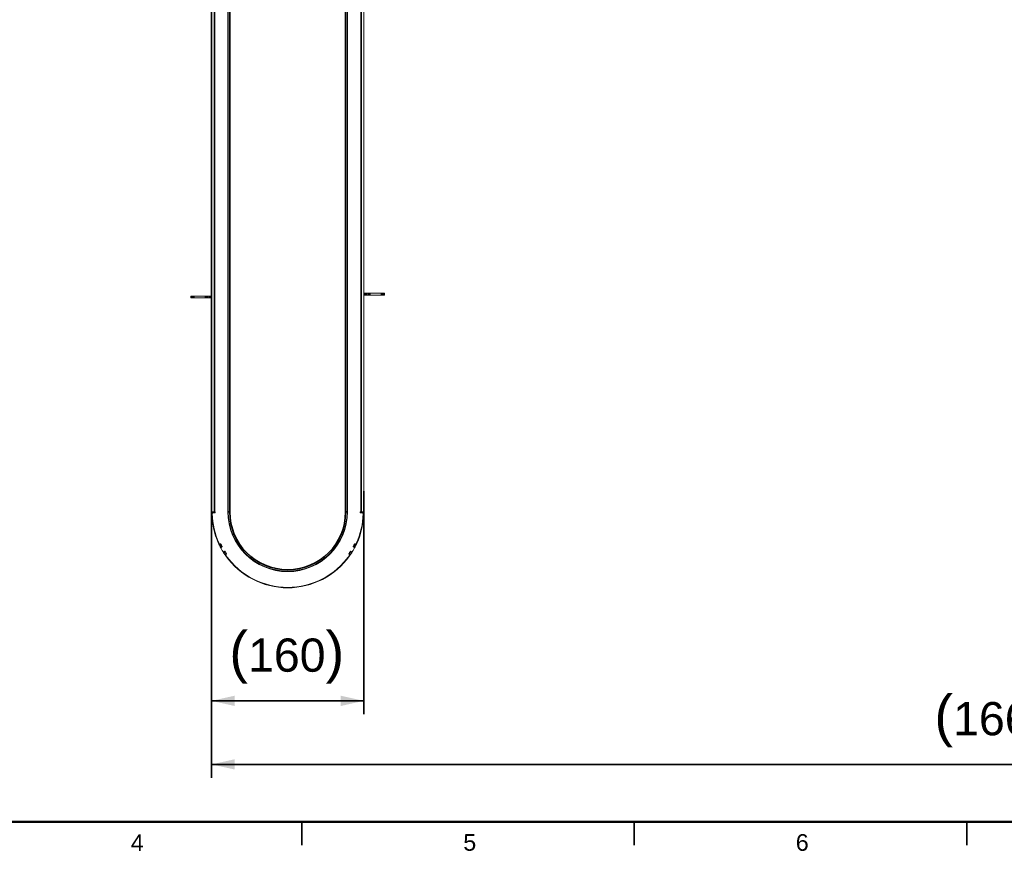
# Model space of a CAD drawing. Header units: millimetres. Extents: x 4 to 1188, y 1 to 840.
# Tile 2 of 210: x 152 to 300, y 1 to 126. Entities that reach past the tile are written whole.
import ezdxf

# ---------------------------------------------------------------- set-up
doc = ezdxf.new("R2010")
doc.units = ezdxf.units.MM
doc.layers.add('1', color=7, linetype='Continuous')
doc.layers.add('256', color=7, linetype='Continuous')
doc.styles.add('Arial Unicode MS', font='Arial Unicode MS')
doc.dimstyles.get("Standard").update_dxf_attribs({"dimtxt": 0.18, "dimasz": 0.18, "dimexe": 0.18, "dimexo": 0.0625, "dimgap": 0.09, "dimtad": 0, "dimtih": 1, "dimtoh": 1, "dimdec": 4, "dimzin": 0, "dimdsep": 46, "dimtxsty": 'Standard', "dimcen": 0.09, "dimadec": 0, "dimazin": 0, "dimtfac": 1, "dimtdec": 4, "dimtofl": 0, "dimtmove": 0, "dimatfit": 3, "dimfxl": 0, "dimtolj": 1, "dimtzin": 0, "dimarcsym": 0})

# ---------------------------------------------------------------- blocks, each defined once
blk = doc.blocks.new('_U0')
at = {"layer": '1', "color": 18, "lineweight": 35}
for p, q in [((180.92, 54.75), (180.92, 21.2)), ((203.83, 54.75), (203.83, 21.2)), ((180.92, 23.2), (203.83, 23.2))]:
    blk.add_line(p, q, dxfattribs=at)
at = {"layer": '1', "color": 18, "lineweight": 70}
for points in [[(180.92, 23.2), (184.42, 23.98), (184.42, 22.42)], [(203.83, 23.2), (200.33, 22.42), (200.33, 23.98)]]:
    blk.add_solid(points, dxfattribs=at)
at = {"layer": '1', "color": 18, "linetype": 'Continuous', "lineweight": 13, "insert": (183.6, 25.76), "char_height": 5, "attachment_point": 7, "line_spacing_factor": 1.047437, "style": 'Arial Unicode MS'}
blk.add_mtext('\\fArial Unicode MS|b0|i0;\\W1.0000;{\\H1.21x;(}160{\\H1.21x;)}', dxfattribs=at)
blk = doc.blocks.new('_U11')
at = {"layer": '1', "color": 18, "lineweight": 35}
for p, q in [((180.92, 220.59), (180.92, 11.64)), ((419.37, 220.59), (419.37, 11.64)), ((180.92, 13.64), (419.37, 13.64))]:
    blk.add_line(p, q, dxfattribs=at)
at = {"layer": '1', "color": 18, "lineweight": 70}
for points in [[(180.92, 13.64), (184.42, 14.42), (184.42, 12.87)], [(419.37, 13.64), (415.87, 12.87), (415.87, 14.42)]]:
    blk.add_solid(points, dxfattribs=at)
at = {"layer": '1', "color": 18, "linetype": 'Continuous', "lineweight": 13, "insert": (289.63, 16.2), "char_height": 5, "attachment_point": 7, "line_spacing_factor": 1.047437, "style": 'Arial Unicode MS'}
blk.add_mtext('\\fArial Unicode MS|b0|i0;\\W1.0000;{\\H1.21x;(}1669{\\H1.21x;)}', dxfattribs=at)

msp = doc.modelspace()

# ---------------------------------------------------------------- linework, layer by layer
at = {"layer": '1', "color": 154, "linetype": 'Continuous', "lineweight": 13}
for p, q in [((180.9458, 51.6294), (180.9458, 231.0579)), ((183.3744, 231.0579), (183.3744, 51.6294)), ((183.4458, 51.6294), (183.4458, 231.0579)), ((201.303, 140.5474), (201.303, 51.6294)), ((201.3744, 51.6294), (201.3744, 140.5474)), ((203.803, 51.6294), (203.803, 140.5474)), ((203.8315, 125.5933), (203.803, 125.5933)), ((203.8315, 125.5933), (203.8315, 114.879)), ((203.803, 114.879), (203.8315, 114.879)), ((180.9172, 107.2651), (180.9172, 112.6079)), ((203.8315, 112.6079), (203.8315, 107.2651)), ((203.8029, 84.5151), (203.938, 84.5151)), ((203.938, 84.5151), (204.1854, 84.5151)), ((204.1854, 84.5151), (204.4659, 84.5151)), ((204.4659, 84.5151), (204.7133, 84.5151)), ((204.7133, 84.5151), (206.4787, 84.5151)), ((206.4787, 84.5151), (206.7489, 84.5151)), ((206.7489, 84.5151), (206.9601, 84.5151)), ((206.9601, 84.5151), (206.9601, 84.2294)), ((177.7887, 83.8008), (177.7887, 84.0865)), ((177.9998, 84.0865), (177.7887, 84.0865)), ((177.9998, 83.8008), (177.7887, 83.8008)), ((177.9998, 84.0865), (178.27, 84.0865)), ((178.27, 83.8008), (177.9998, 83.8008)), ((180.0355, 84.0865), (178.27, 84.0865)), ((180.0355, 83.8008), (178.27, 83.8008)), ((180.0355, 84.0865), (180.2829, 84.0865)), ((180.2829, 83.8008), (180.0355, 83.8008)), ((180.5633, 84.0865), (180.2829, 84.0865)), ((180.5633, 83.8008), (180.2829, 83.8008)), ((180.5633, 84.0865), (180.8108, 84.0865)), ((180.8108, 83.8008), (180.5633, 83.8008)), ((180.9458, 84.0865), (180.8108, 84.0865)), ((180.9458, 83.8008), (180.8108, 83.8008)), ((203.8029, 84.2294), (203.938, 84.2294)), ((204.1854, 84.2294), (203.938, 84.2294)), ((204.1854, 84.2294), (204.4659, 84.2294)), ((204.7133, 84.2294), (204.4659, 84.2294)), ((204.7133, 84.2294), (206.4787, 84.2294)), ((206.7489, 84.2294), (206.4787, 84.2294)), ((206.7489, 84.2294), (206.9601, 84.2294)), ((180.9457, 67.38), (180.9457, 67.3801)), ((180.9457, 67.3801), (180.9458, 67.3801)), ((180.9457, 67.1919), (180.9458, 67.1919)), ((180.9457, 66.6902), (180.9458, 66.6902)), ((180.9457, 66.3988), (180.9458, 66.3988)), ((180.9457, 66.1921), (180.9457, 66.2339)), ((180.9457, 65.7467), (180.9457, 66.1921)), ((180.9457, 66.1921), (180.9458, 66.1921)), ((180.9457, 65.7423), (180.9457, 65.7467)), ((180.9457, 65.7467), (180.9458, 65.7467)), ((180.9457, 65.7423), (180.9458, 65.7423)), ((180.9457, 65.7423), (180.9457, 65.7423)), ((180.9457, 65.0401), (180.9458, 65.0401)), ((180.9457, 65.0354), (180.9458, 65.0354)), ((180.9457, 64.6338), (180.9458, 64.6338)), ((180.9457, 64.0342), (180.9457, 64.0378)), ((180.9457, 64.0378), (180.9458, 64.0378)), ((180.9457, 64.0326), (180.9457, 64.0342)), ((180.9457, 64.0342), (180.9458, 64.0342)), ((180.9457, 64.0326), (180.9458, 64.0326)), ((180.9457, 63.1817), (180.9458, 63.1817)), ((180.9457, 63.179), (180.9458, 63.179)), ((180.9457, 63.1789), (180.9458, 63.1789)), ((180.9457, 62.4911), (180.9458, 62.4911)), ((180.9457, 62.4865), (180.9458, 62.4865)), ((180.9457, 62.2879), (180.9457, 62.2879)), ((180.9172, 55.7508), (180.9172, 61.0936)), ((180.9457, 62.0868), (180.9458, 62.0868)), ((180.9457, 61.5065), (180.9457, 61.5065)), ((180.9457, 61.5065), (180.9458, 61.5065)), ((180.9457, 61.5065), (180.9458, 61.5065)), ((180.9457, 61.5031), (180.9457, 61.5064)), ((180.9457, 61.5031), (180.9458, 61.5031)), ((180.9457, 61.4948), (180.9457, 61.5012)), ((180.9457, 61.4948), (180.9458, 61.4948)), ((180.9458, 61.5065), (180.9458, 61.5065)), ((203.8315, 61.0936), (203.8315, 55.7508)), ((180.9477, 51.6294), (180.9458, 51.6294)), ((180.9477, 51.6294), (181.3458, 51.6294)), ((181.4887, 51.4865), (181.1637, 51.4865)), ((181.3458, 51.6294), (181.4887, 51.6294)), ((181.4887, 51.6294), (181.4887, 51.4865)), ((203.2601, 51.6294), (203.403, 51.6294)), ((203.2601, 51.4865), (203.2601, 51.6294)), ((203.585, 51.4865), (203.2601, 51.4865)), ((203.8011, 51.6294), (203.403, 51.6294)), ((203.8011, 51.6294), (203.803, 51.6294)), ((182.3254, 46.8147), (182.0677, 46.6912)), ((182.317, 46.8322), (182.2534, 46.8019)), ((182.5176, 46.4325), (182.2649, 46.2992)), ((182.5358, 46.3981), (182.4105, 46.3315)), ((202.3383, 46.3315), (202.2129, 46.3981)), ((202.2311, 46.4325), (202.4839, 46.2992)), ((202.4234, 46.8147), (202.681, 46.6912)), ((202.4954, 46.8019), (202.4318, 46.8322)), ((182.9454, 45.6916), (182.7036, 45.5393)), ((182.8043, 45.6493), (182.9247, 45.7245)), ((183.1803, 45.334), (182.9445, 45.1726)), ((183.1332, 45.278), (183.1913, 45.318)), ((201.5575, 45.318), (201.6156, 45.278)), ((201.5685, 45.334), (201.8043, 45.1726)), ((201.8034, 45.6916), (202.0452, 45.5393)), ((201.8241, 45.7245), (201.9444, 45.6493))]:
    msp.add_line(p, q, dxfattribs=at)
at = {"layer": '1', "color": 154, "linetype": 'Continuous', "lineweight": 35}
for p, q in [((181.3458, 231.0579), (181.3458, 51.6294)), ((183.6601, 231.0579), (183.6601, 51.6294)), ((201.0887, 51.6294), (201.0887, 140.5474)), ((203.403, 51.6294), (203.403, 140.5474)), ((203.938, 84.2294), (203.938, 84.5151)), ((204.1854, 84.5151), (204.1854, 84.2294)), ((204.4659, 84.2294), (204.4659, 84.5151)), ((204.7133, 84.5151), (204.7133, 84.2294)), ((206.4787, 84.2294), (206.4787, 84.5151)), ((206.7489, 84.5151), (206.7489, 84.2294)), ((177.9998, 83.8008), (177.9998, 84.0865)), ((178.27, 84.0865), (178.27, 83.8008)), ((180.0355, 83.8008), (180.0355, 84.0865)), ((180.2829, 84.0865), (180.2829, 83.8008)), ((180.5633, 83.8008), (180.5633, 84.0865)), ((180.8108, 84.0865), (180.8108, 83.8008)), ((180.9457, 66.2339), (180.9458, 66.2339)), ((180.9457, 65.7423), (180.9458, 65.7423)), ((180.9457, 65.27), (180.9458, 65.27)), ((180.9457, 65.0416), (180.9458, 65.0416)), ((180.9457, 63.452), (180.9458, 63.452)), ((180.9457, 63.1817), (180.9458, 63.1817)), ((180.9457, 62.7275), (180.9458, 62.7275)), ((180.9457, 62.4991), (180.9458, 62.4991)), ((180.9457, 61.5012), (180.9458, 61.5012)), ((181.2318, 51.5536), (180.9461, 51.5536)), ((183.4458, 51.6294), (183.6601, 51.6294)), ((201.0887, 51.6294), (201.303, 51.6294)), ((203.517, 51.5536), (203.8027, 51.5536)), ((182.3583, 46.7465), (182.1007, 46.6231)), ((182.4825, 46.4996), (182.2298, 46.3663)), ((202.2662, 46.4996), (202.519, 46.3663)), ((202.3904, 46.7465), (202.6481, 46.6231)), ((182.9859, 45.6277), (182.7442, 45.4754)), ((183.1377, 45.3966), (182.9019, 45.2352)), ((201.6111, 45.3966), (201.8468, 45.2352)), ((201.7628, 45.6277), (202.0046, 45.4754))]:
    msp.add_line(p, q, dxfattribs=at)
at = {"layer": '1', "color": 154, "linetype": 'Continuous', "lineweight": 13}
for centre, radius, start, end in [((180.9887, 112.6079), 0.0714, 126.870469, 180), ((203.7601, 112.6079), 0.0714, 0, 53.129531), ((181.203, 107.2651), 0.2857, 180, 205.842656), ((203.5458, 107.2651), 0.2857, 334.157344, 0), ((181.203, 61.0936), 0.2857, 154.157344, 180), ((203.5458, 61.0936), 0.2857, 0, 25.842656), ((180.9887, 55.7508), 0.0714, 180, 233.129531), ((203.7601, 55.7508), 0.0714, 306.870469, 0), ((192.3744, 51.6294), 11.4286, 180.379587, 204.612372), ((181.1637, 51.3436), 0.1429, 90, 181.459923), ((192.3744, 51.6294), 11.3571, 181.459923, 204.770098), ((192.3744, 51.6294), 9, 180, 0), ((192.3744, 51.6294), 8.9286, 180, 0), ((192.3744, 51.6294), 11.3571, 335.229902, 358.540077), ((192.3744, 51.6294), 11.4286, 335.364247, 359.620413), ((203.585, 51.3436), 0.1429, 358.540077, 90), ((182.1919, 46.9308), 0.1429, 204.770098, 295.5), ((192.3744, 51.6294), 11.4286, 205.979587, 207.420413), ((192.3744, 51.6294), 11.1429, 205.5, 208), ((182.4776, 46.2053), 0.1429, 118, 208.725282), ((192.3744, 51.6294), 11.4286, 208.725282, 211.274718), ((192.3744, 51.6294), 11.1429, 205.98932, 207.41068), ((192.3744, 51.6294), 11.4286, 328.725282, 331.274718), ((192.3744, 51.6294), 11.1429, 332, 334.5), ((192.3744, 51.6294), 11.1429, 332.58932, 334.01068), ((202.2712, 46.2053), 0.1429, 331.274718, 62), ((202.5569, 46.9308), 0.1429, 244.5, 335.229902), ((192.3744, 51.6294), 11.4286, 332.579587, 334.020413), ((182.7286, 45.7705), 0.1429, 211.274718, 302), ((192.3744, 51.6294), 11.4286, 212.579587, 214.020413), ((192.3744, 51.6294), 11.1429, 212, 214.5), ((192.3744, 51.6294), 11.1429, 212.58932, 214.01068), ((192.3744, 51.6294), 11.4286, 215.364247, 324.612372), ((183.2141, 45.1603), 0.1429, 124.5, 215.229902), ((192.3744, 51.6294), 11.3571, 215.229902, 324.770098), ((192.3744, 51.6294), 11.1429, 325.5, 328), ((192.3744, 51.6294), 11.1429, 325.98932, 327.41068), ((201.5347, 45.1603), 0.1429, 324.770098, 55.5), ((192.3744, 51.6294), 11.4286, 325.979587, 327.420413), ((202.0202, 45.7705), 0.1429, 238, 328.725282)]:
    msp.add_arc(centre, radius, start, end, dxfattribs=at)
at = {"layer": '1', "color": 154, "linetype": 'Continuous', "lineweight": 35}
msp.add_arc((192.3744, 51.6294), 8.7143, 180, 0, dxfattribs=at)
at = {"layer": '1', "color": 154, "linetype": 'Continuous', "lineweight": 13}
for points in [[(180.9457, 66.6902), (180.9457, 66.8946), (180.9457, 67.062), (180.9457, 67.1919)], [(180.9457, 66.3988), (180.9457, 66.4832), (180.9457, 66.5792), (180.9457, 66.6902)], [(180.9457, 66.2339), (180.9457, 66.2797), (180.9457, 66.335), (180.9457, 66.3988)], [(180.9457, 65.27), (180.9457, 65.3958), (180.9457, 65.4974), (180.9457, 65.4971)], [(180.9457, 65.0416), (180.9457, 65.0419), (180.9457, 65.1442), (180.9457, 65.27)], [(180.9457, 64.0378), (180.9457, 64.3115), (180.9457, 64.5106), (180.9457, 64.6338)], [(180.9457, 63.452), (180.9457, 63.6376), (180.9457, 63.8242), (180.9457, 64.0326)], [(180.9457, 63.1817), (180.9457, 63.1831), (180.9457, 63.2789), (180.9457, 63.452)], [(180.9457, 62.7275), (180.9457, 62.8533), (180.9457, 62.955), (180.9457, 62.9546)], [(180.9457, 62.4991), (180.9457, 62.4995), (180.9457, 62.6017), (180.9457, 62.7275)], [(180.9457, 62.0868), (180.9457, 62.2218), (180.9457, 62.2887), (180.9457, 62.288)], [(180.9457, 61.5065), (180.9457, 61.7545), (180.9457, 61.9481), (180.9457, 62.0868)], [(180.9457, 61.5012), (180.9457, 61.5022), (180.9457, 61.5028), (180.9457, 61.5031)], [(180.9457, 61.2101), (180.9457, 61.2957), (180.9457, 61.3906), (180.9457, 61.4948)]]:
    msp.add_open_spline(points, degree=3, dxfattribs=at)
for points, knots in [([(180.9461, 51.5536), (180.946, 51.5586), (180.946, 51.5636), (180.946, 51.5708), (180.946, 51.5732), (180.9459, 51.578), (180.9459, 51.5803), (180.9459, 51.5872), (180.9459, 51.5915), (180.9459, 51.5977), (180.9459, 51.5997), (180.9458, 51.6036), (180.9458, 51.6054), (180.9458, 51.6107), (180.9458, 51.6138), (180.9458, 51.6172), (180.9458, 51.6179), (180.9458, 51.6192), (180.9458, 51.621), (180.9458, 51.6237), (180.9458, 51.6253), (180.9458, 51.6268), (180.9458, 51.6274), (180.9458, 51.6289), (180.9458, 51.6294), (180.9458, 51.6294)], [0, 0, 0, 0, 0.12523859, 0.12523859, 0.18785788, 0.18785788, 0.25047718, 0.25047718, 0.37571576, 0.37571576, 0.43833506, 0.43833506, 0.50095435, 0.50095435, 0.62619294, 0.62619294, 0.65750259, 0.65750259, 0.68881224, 0.75143153, 0.81405082, 0.81405082, 0.87667012, 0.87667012, 1, 1, 1, 1]), ([(181.2318, 51.5536), (181.2318, 51.5586), (181.2317, 51.5636), (181.2317, 51.5708), (181.2317, 51.5732), (181.2316, 51.578), (181.2316, 51.5803), (181.2316, 51.5872), (181.2316, 51.5915), (181.2316, 51.5977), (181.2316, 51.5997), (181.2316, 51.6036), (181.2316, 51.6054), (181.2315, 51.6107), (181.2315, 51.6138), (181.2315, 51.6172), (181.2315, 51.6179), (181.2315, 51.6192), (181.2315, 51.621), (181.2315, 51.6237), (181.2315, 51.6253), (181.2315, 51.6268), (181.2315, 51.6274), (181.2315, 51.6289), (181.2315, 51.6294), (181.2315, 51.6294)], [0, 0, 0, 0, 0.12523859, 0.12523859, 0.18785788, 0.18785788, 0.25047718, 0.25047718, 0.37571576, 0.37571576, 0.43833506, 0.43833506, 0.50095435, 0.50095435, 0.62619294, 0.62619294, 0.65750259, 0.65750259, 0.68881224, 0.75143153, 0.81405082, 0.81405082, 0.87667012, 0.87667012, 1, 1, 1, 1]), ([(203.5172, 51.6294), (203.5172, 51.6293), (203.5172, 51.6288), (203.5172, 51.6274), (203.5172, 51.6268), (203.5172, 51.6254), (203.5172, 51.6245), (203.5172, 51.6217), (203.5172, 51.6194), (203.5172, 51.6153), (203.5172, 51.6138), (203.5172, 51.6106), (203.5172, 51.6089), (203.5172, 51.6037), (203.5172, 51.5999), (203.5172, 51.5947), (203.5172, 51.5937), (203.5172, 51.5915), (203.5172, 51.5883), (203.5171, 51.5827), (203.5171, 51.5781), (203.5171, 51.5733), (203.5171, 51.5709), (203.5171, 51.5636), (203.517, 51.5586), (203.517, 51.5536)], [0, 0, 0, 0, 0.11953776, 0.11953776, 0.18242792, 0.18242792, 0.24531808, 0.24531808, 0.3710984, 0.3710984, 0.43398856, 0.43398856, 0.49687872, 0.49687872, 0.62265904, 0.62265904, 0.65410412, 0.65410412, 0.6855492, 0.74843936, 0.81132952, 0.81132952, 0.87421968, 0.87421968, 1, 1, 1, 1]), ([(203.803, 51.6294), (203.803, 51.6293), (203.803, 51.6288), (203.803, 51.6274), (203.803, 51.6268), (203.803, 51.6254), (203.803, 51.6245), (203.803, 51.6217), (203.803, 51.6194), (203.803, 51.6153), (203.8029, 51.6138), (203.8029, 51.6106), (203.8029, 51.6089), (203.8029, 51.6037), (203.8029, 51.5999), (203.8029, 51.5947), (203.8029, 51.5937), (203.8029, 51.5915), (203.8029, 51.5883), (203.8029, 51.5827), (203.8028, 51.5781), (203.8028, 51.5733), (203.8028, 51.5709), (203.8028, 51.5636), (203.8027, 51.5586), (203.8027, 51.5536)], [0, 0, 0, 0, 0.11953776, 0.11953776, 0.18242792, 0.18242792, 0.24531808, 0.24531808, 0.3710984, 0.3710984, 0.43398856, 0.43398856, 0.49687872, 0.49687872, 0.62265904, 0.62265904, 0.65410412, 0.65410412, 0.6855492, 0.74843936, 0.81132952, 0.81132952, 0.87421968, 0.87421968, 1, 1, 1, 1]), ([(182.0105, 46.8125), (182.0092, 46.8153), (182.0076, 46.8187), (182.0048, 46.8247), (182.0038, 46.8269), (182.0017, 46.8314), (181.9995, 46.8362), (181.9971, 46.8414), (181.9946, 46.8468), (181.9934, 46.8495), (181.9908, 46.8551), (181.9895, 46.858), (181.9868, 46.8637), (181.9855, 46.8667), (181.9841, 46.8696)], [0, 0, 0, 0, 0.25, 0.25, 0.375, 0.375, 0.5, 0.625, 0.625, 0.75, 0.75, 0.875, 0.875, 1, 1, 1, 1]), ([(182.0677, 46.6912), (182.0668, 46.6932), (182.0657, 46.6954), (182.0638, 46.6995), (182.0631, 46.701), (182.0615, 46.7042), (182.0607, 46.706), (182.0593, 46.7089), (182.0588, 46.7099), (182.0578, 46.7121), (182.0572, 46.7132), (182.0556, 46.7167), (182.0544, 46.7192), (182.0524, 46.7233), (182.0517, 46.7247), (182.0504, 46.7277), (182.0482, 46.7321), (182.0459, 46.737), (182.0436, 46.742), (182.0428, 46.7437), (182.0411, 46.7471), (182.0403, 46.7489), (182.0387, 46.7523), (182.0379, 46.7541), (182.0362, 46.7575), (182.0354, 46.7593), (182.0329, 46.7645), (182.0313, 46.768), (182.0289, 46.7731), (182.0281, 46.7748), (182.0265, 46.7782), (182.0257, 46.7799), (182.0234, 46.7849), (182.0219, 46.7881), (182.0198, 46.7926), (182.0191, 46.7941), (182.0178, 46.7969), (182.0171, 46.7983), (182.0153, 46.8022), (182.0142, 46.8046), (182.0127, 46.8078), (182.0122, 46.8088), (182.0113, 46.8108), (182.0109, 46.8116), (182.0105, 46.8125)], [0, 0, 0, 0, 0.125, 0.125, 0.1875, 0.1875, 0.25, 0.25, 0.28125, 0.28125, 0.3125, 0.3125, 0.375, 0.375, 0.40625, 0.40625, 0.4375, 0.5, 0.5, 0.53125, 0.53125, 0.5625, 0.5625, 0.59375, 0.59375, 0.625, 0.625, 0.6875, 0.6875, 0.71875, 0.71875, 0.75, 0.75, 0.8125, 0.8125, 0.84375, 0.84375, 0.875, 0.875, 0.9375, 0.9375, 0.96875, 0.96875, 1, 1, 1, 1]), ([(182.1007, 46.6231), (182.0985, 46.6276), (182.0963, 46.632), (182.0932, 46.6385), (182.0921, 46.6407), (182.09, 46.6449), (182.089, 46.6471), (182.086, 46.6532), (182.0841, 46.6572), (182.0814, 46.6627), (182.0806, 46.6645), (182.0789, 46.668), (182.0781, 46.6697), (182.0758, 46.6744), (182.0745, 46.6772), (182.073, 46.6803), (182.0727, 46.6809), (182.0721, 46.6821), (182.0713, 46.6837), (182.0702, 46.6861), (182.0695, 46.6876), (182.0688, 46.6889), (182.0686, 46.6895), (182.0679, 46.6908), (182.0677, 46.6912), (182.0677, 46.6912)], [0, 0, 0, 0, 0.12523859, 0.12523859, 0.18785788, 0.18785788, 0.25047718, 0.25047718, 0.37571576, 0.37571576, 0.43833506, 0.43833506, 0.50095435, 0.50095435, 0.62619294, 0.62619294, 0.65750259, 0.65750259, 0.68881224, 0.75143153, 0.81405082, 0.81405082, 0.87667012, 0.87667012, 1, 1, 1, 1]), ([(182.2649, 46.2992), (182.2649, 46.2993), (182.2646, 46.2997), (182.264, 46.3009), (182.2637, 46.3015), (182.263, 46.3027), (182.2626, 46.3035), (182.2613, 46.306), (182.2602, 46.3081), (182.2583, 46.3117), (182.2576, 46.313), (182.2562, 46.3158), (182.2554, 46.3173), (182.253, 46.3219), (182.2512, 46.3253), (182.2488, 46.3299), (182.2483, 46.3308), (182.2473, 46.3327), (182.2458, 46.3356), (182.2432, 46.3405), (182.2411, 46.3446), (182.2389, 46.3488), (182.2378, 46.351), (182.2344, 46.3575), (182.2321, 46.3619), (182.2298, 46.3663)], [0, 0, 0, 0, 0.11953776, 0.11953776, 0.18242792, 0.18242792, 0.24531808, 0.24531808, 0.3710984, 0.3710984, 0.43398856, 0.43398856, 0.49687872, 0.49687872, 0.62265904, 0.62265904, 0.65410412, 0.65410412, 0.6855492, 0.74843936, 0.81132952, 0.81132952, 0.87421968, 0.87421968, 1, 1, 1, 1]), ([(182.3265, 46.184), (182.3256, 46.1857), (182.3246, 46.1876), (182.3224, 46.1916), (182.3212, 46.1938), (182.3192, 46.1974), (182.3185, 46.1987), (182.3171, 46.2013), (182.3149, 46.2054), (182.3125, 46.2099), (182.31, 46.2146), (182.3091, 46.2162), (182.3074, 46.2194), (182.3056, 46.2227), (182.3038, 46.2261), (182.302, 46.2294), (182.3011, 46.2312), (182.2997, 46.2337), (182.2992, 46.2346), (182.2983, 46.2363), (182.297, 46.2388), (182.2956, 46.2414), (182.2929, 46.2464), (182.2911, 46.2498), (182.2885, 46.2547), (182.2876, 46.2564), (182.2858, 46.2597), (182.285, 46.2613), (182.2825, 46.266), (182.2809, 46.269), (182.2786, 46.2732), (182.2779, 46.2746), (182.2765, 46.2773), (182.2745, 46.281), (182.2728, 46.2842), (182.2708, 46.2881), (182.2699, 46.2897), (182.2684, 46.2926), (182.2678, 46.2938), (182.2667, 46.2959), (182.2662, 46.2968), (182.2654, 46.2982), (182.2651, 46.2988), (182.2649, 46.2992)], [0, 0, 0, 0, 0.0625, 0.0625, 0.125, 0.125, 0.15625, 0.15625, 0.1875, 0.25, 0.25, 0.28125, 0.28125, 0.3125, 0.34375, 0.34375, 0.375, 0.375, 0.390625, 0.390625, 0.40625, 0.4375, 0.4375, 0.5, 0.5, 0.53125, 0.53125, 0.5625, 0.5625, 0.625, 0.625, 0.65625, 0.65625, 0.6875, 0.75, 0.75, 0.8125, 0.8125, 0.875, 0.875, 0.9375, 0.9375, 1, 1, 1, 1]), ([(182.3583, 46.7465), (182.3562, 46.751), (182.354, 46.7554), (182.3508, 46.762), (182.3498, 46.7641), (182.3477, 46.7684), (182.3467, 46.7705), (182.3437, 46.7767), (182.3418, 46.7806), (182.3391, 46.7862), (182.3382, 46.788), (182.3366, 46.7915), (182.3358, 46.7931), (182.3335, 46.7978), (182.3321, 46.8006), (182.3306, 46.8038), (182.3303, 46.8044), (182.3298, 46.8055), (182.329, 46.8072), (182.3279, 46.8096), (182.3271, 46.8111), (182.3265, 46.8124), (182.3262, 46.8129), (182.3256, 46.8142), (182.3254, 46.8147), (182.3254, 46.8147)], [0, 0, 0, 0, 0.12523859, 0.12523859, 0.18785788, 0.18785788, 0.25047718, 0.25047718, 0.37571576, 0.37571576, 0.43833506, 0.43833506, 0.50095435, 0.50095435, 0.62619294, 0.62619294, 0.65750259, 0.65750259, 0.68881224, 0.75143153, 0.81405082, 0.81405082, 0.87667012, 0.87667012, 1, 1, 1, 1]), ([(182.3522, 46.1368), (182.3505, 46.1399), (182.3488, 46.1429), (182.3465, 46.1473), (182.3458, 46.1486), (182.3443, 46.1512), (182.3436, 46.1525), (182.3416, 46.1563), (182.3389, 46.1611), (182.3364, 46.1657), (182.3347, 46.1689), (182.3341, 46.17), (182.333, 46.1721), (182.3324, 46.1731), (182.3298, 46.1779), (182.328, 46.1812), (182.3265, 46.184)], [0, 0, 0, 0, 0.16100051, 0.16100051, 0.23091713, 0.23091713, 0.30083376, 0.30083376, 0.440667, 0.58050025, 0.58050025, 0.65041688, 0.65041688, 0.7203335, 0.7203335, 1, 1, 1, 1]), ([(182.5176, 46.4325), (182.5176, 46.4325), (182.5174, 46.433), (182.5167, 46.4342), (182.5164, 46.4347), (182.5158, 46.436), (182.5154, 46.4367), (182.5141, 46.4393), (182.513, 46.4413), (182.5111, 46.445), (182.5104, 46.4463), (182.5089, 46.4491), (182.5081, 46.4505), (182.5057, 46.4552), (182.5039, 46.4585), (182.5015, 46.4631), (182.501, 46.4641), (182.5, 46.466), (182.4985, 46.4688), (182.496, 46.4738), (182.4938, 46.4779), (182.4916, 46.4821), (182.4905, 46.4842), (182.4871, 46.4907), (182.4848, 46.4951), (182.4825, 46.4996)], [0, 0, 0, 0, 0.11953776, 0.11953776, 0.18242792, 0.18242792, 0.24531808, 0.24531808, 0.3710984, 0.3710984, 0.43398856, 0.43398856, 0.49687872, 0.49687872, 0.62265904, 0.62265904, 0.65410412, 0.65410412, 0.6855492, 0.74843936, 0.81132952, 0.81132952, 0.87421968, 0.87421968, 1, 1, 1, 1]), ([(202.2662, 46.4996), (202.2639, 46.4951), (202.2617, 46.4908), (202.2583, 46.4843), (202.2572, 46.4822), (202.255, 46.478), (202.2539, 46.4759), (202.2507, 46.4698), (202.2487, 46.466), (202.2459, 46.4605), (202.2449, 46.4587), (202.2431, 46.4553), (202.2423, 46.4537), (202.2399, 46.449), (202.2384, 46.4463), (202.2368, 46.4432), (202.2365, 46.4426), (202.2359, 46.4415), (202.235, 46.4398), (202.2338, 46.4375), (202.233, 46.436), (202.2323, 46.4347), (202.2321, 46.4342), (202.2314, 46.4329), (202.2311, 46.4325), (202.2311, 46.4325)], [0, 0, 0, 0, 0.12523859, 0.12523859, 0.18785788, 0.18785788, 0.25047718, 0.25047718, 0.37571576, 0.37571576, 0.43833506, 0.43833506, 0.50095435, 0.50095435, 0.62619294, 0.62619294, 0.65750259, 0.65750259, 0.68881224, 0.75143153, 0.81405082, 0.81405082, 0.87667012, 0.87667012, 1, 1, 1, 1]), ([(202.4234, 46.8147), (202.4234, 46.8146), (202.4231, 46.8142), (202.4225, 46.8129), (202.4223, 46.8124), (202.4217, 46.8111), (202.4213, 46.8103), (202.4201, 46.8078), (202.4191, 46.8057), (202.4173, 46.802), (202.4166, 46.8006), (202.4153, 46.7978), (202.4145, 46.7963), (202.4123, 46.7916), (202.4106, 46.7881), (202.4084, 46.7835), (202.4079, 46.7825), (202.407, 46.7806), (202.4056, 46.7777), (202.4031, 46.7727), (202.4011, 46.7685), (202.3991, 46.7642), (202.398, 46.7621), (202.3948, 46.7555), (202.3926, 46.751), (202.3904, 46.7465)], [0, 0, 0, 0, 0.11953776, 0.11953776, 0.18242792, 0.18242792, 0.24531808, 0.24531808, 0.3710984, 0.3710984, 0.43398856, 0.43398856, 0.49687872, 0.49687872, 0.62265904, 0.62265904, 0.65410412, 0.65410412, 0.6855492, 0.74843936, 0.81132952, 0.81132952, 0.87421968, 0.87421968, 1, 1, 1, 1]), ([(202.4207, 46.181), (202.4192, 46.1783), (202.4174, 46.175), (202.4142, 46.1692), (202.4131, 46.1671), (202.4107, 46.1627), (202.4082, 46.158), (202.4054, 46.153), (202.4026, 46.1478), (202.4011, 46.1452), (202.3986, 46.1406), (202.3976, 46.1387), (202.3966, 46.1368)], [0, 0, 0, 0, 0.29907101, 0.29907101, 0.44860652, 0.44860652, 0.59814202, 0.74767753, 0.74767753, 0.89721303, 0.89721303, 1, 1, 1, 1]), ([(202.4839, 46.2992), (202.4829, 46.2973), (202.4817, 46.2951), (202.4796, 46.2911), (202.4789, 46.2897), (202.4772, 46.2865), (202.4763, 46.2848), (202.4747, 46.2819), (202.4742, 46.2809), (202.4731, 46.2788), (202.4725, 46.2777), (202.4707, 46.2743), (202.4694, 46.2718), (202.4673, 46.2678), (202.4665, 46.2664), (202.465, 46.2636), (202.4627, 46.2592), (202.4602, 46.2545), (202.4575, 46.2496), (202.4566, 46.2479), (202.4549, 46.2445), (202.454, 46.2429), (202.4522, 46.2395), (202.4513, 46.2378), (202.4494, 46.2344), (202.4485, 46.2327), (202.4458, 46.2276), (202.444, 46.2242), (202.4413, 46.2192), (202.4404, 46.2176), (202.4386, 46.2143), (202.4378, 46.2126), (202.4351, 46.2078), (202.4335, 46.2047), (202.4311, 46.2003), (202.4303, 46.1989), (202.4288, 46.1961), (202.4281, 46.1947), (202.426, 46.1909), (202.4248, 46.1886), (202.4231, 46.1855), (202.4226, 46.1845), (202.4216, 46.1827), (202.4211, 46.1818), (202.4207, 46.181)], [0, 0, 0, 0, 0.125, 0.125, 0.1875, 0.1875, 0.25, 0.25, 0.28125, 0.28125, 0.3125, 0.3125, 0.375, 0.375, 0.40625, 0.40625, 0.4375, 0.5, 0.5, 0.53125, 0.53125, 0.5625, 0.5625, 0.59375, 0.59375, 0.625, 0.625, 0.6875, 0.6875, 0.71875, 0.71875, 0.75, 0.75, 0.8125, 0.8125, 0.84375, 0.84375, 0.875, 0.875, 0.9375, 0.9375, 0.96875, 0.96875, 1, 1, 1, 1]), ([(202.519, 46.3663), (202.5167, 46.3619), (202.5144, 46.3575), (202.5111, 46.3511), (202.5099, 46.349), (202.5078, 46.3447), (202.5067, 46.3426), (202.5035, 46.3366), (202.5015, 46.3327), (202.4986, 46.3272), (202.4977, 46.3255), (202.4959, 46.322), (202.495, 46.3204), (202.4926, 46.3158), (202.4911, 46.313), (202.4895, 46.3099), (202.4892, 46.3093), (202.4886, 46.3082), (202.4878, 46.3066), (202.4865, 46.3042), (202.4858, 46.3028), (202.4851, 46.3015), (202.4848, 46.301), (202.4841, 46.2997), (202.4839, 46.2992), (202.4839, 46.2992)], [0, 0, 0, 0, 0.12523859, 0.12523859, 0.18785788, 0.18785788, 0.25047718, 0.25047718, 0.37571576, 0.37571576, 0.43833506, 0.43833506, 0.50095435, 0.50095435, 0.62619294, 0.62619294, 0.65750259, 0.65750259, 0.68881224, 0.75143153, 0.81405082, 0.81405082, 0.87667012, 0.87667012, 1, 1, 1, 1]), ([(202.681, 46.6912), (202.681, 46.6912), (202.6808, 46.6907), (202.6802, 46.6895), (202.68, 46.689), (202.6793, 46.6877), (202.679, 46.6869), (202.6777, 46.6843), (202.6767, 46.6822), (202.6749, 46.6785), (202.6743, 46.6772), (202.6729, 46.6743), (202.6722, 46.6728), (202.6699, 46.6681), (202.6683, 46.6647), (202.666, 46.66), (202.6656, 46.6591), (202.6646, 46.6572), (202.6632, 46.6542), (202.6608, 46.6492), (202.6588, 46.645), (202.6567, 46.6408), (202.6557, 46.6386), (202.6525, 46.632), (202.6503, 46.6276), (202.6481, 46.6231)], [0, 0, 0, 0, 0.11953776, 0.11953776, 0.18242792, 0.18242792, 0.24531808, 0.24531808, 0.3710984, 0.3710984, 0.43398856, 0.43398856, 0.49687872, 0.49687872, 0.62265904, 0.62265904, 0.65410412, 0.65410412, 0.6855492, 0.74843936, 0.81132952, 0.81132952, 0.87421968, 0.87421968, 1, 1, 1, 1]), ([(202.7368, 46.8094), (202.736, 46.8076), (202.7351, 46.8057), (202.7332, 46.8015), (202.7321, 46.7993), (202.7304, 46.7955), (202.7298, 46.7942), (202.7285, 46.7915), (202.7265, 46.7873), (202.7244, 46.7827), (202.7221, 46.7779), (202.7213, 46.7762), (202.7198, 46.7729), (202.7182, 46.7695), (202.7166, 46.7661), (202.7149, 46.7626), (202.7141, 46.7609), (202.7129, 46.7582), (202.7125, 46.7573), (202.7116, 46.7556), (202.7104, 46.753), (202.7092, 46.7504), (202.7067, 46.7452), (202.7051, 46.7418), (202.7027, 46.7367), (202.7019, 46.735), (202.7003, 46.7316), (202.6995, 46.73), (202.6972, 46.7252), (202.6958, 46.7221), (202.6937, 46.7178), (202.693, 46.7163), (202.6918, 46.7136), (202.6899, 46.7098), (202.6884, 46.7065), (202.6865, 46.7026), (202.6857, 46.7009), (202.6843, 46.698), (202.6837, 46.6968), (202.6827, 46.6946), (202.6822, 46.6937), (202.6815, 46.6923), (202.6813, 46.6917), (202.681, 46.6912)], [0, 0, 0, 0, 0.0625, 0.0625, 0.125, 0.125, 0.15625, 0.15625, 0.1875, 0.25, 0.25, 0.28125, 0.28125, 0.3125, 0.34375, 0.34375, 0.375, 0.375, 0.390625, 0.390625, 0.40625, 0.4375, 0.4375, 0.5, 0.5, 0.53125, 0.53125, 0.5625, 0.5625, 0.625, 0.625, 0.65625, 0.65625, 0.6875, 0.75, 0.75, 0.8125, 0.8125, 0.875, 0.875, 0.9375, 0.9375, 1, 1, 1, 1]), ([(202.7627, 46.8654), (202.7601, 46.8597), (202.7575, 46.8541), (202.7544, 46.8473), (202.7538, 46.846), (202.7525, 46.8433), (202.7519, 46.8419), (202.7501, 46.838), (202.7478, 46.833), (202.7456, 46.8283), (202.744, 46.8249), (202.7435, 46.8238), (202.7425, 46.8217), (202.7421, 46.8207), (202.7398, 46.8157), (202.7382, 46.8123), (202.7368, 46.8094)], [0, 0, 0, 0, 0.25, 0.25, 0.3125, 0.3125, 0.375, 0.375, 0.5, 0.625, 0.625, 0.6875, 0.6875, 0.75, 0.75, 1, 1, 1, 1]), ([(182.6328, 45.6532), (182.6312, 45.6558), (182.6293, 45.659), (182.6258, 45.6647), (182.6246, 45.6667), (182.6219, 45.671), (182.6192, 45.6755), (182.6162, 45.6804), (182.6131, 45.6854), (182.6116, 45.688), (182.6089, 45.6925), (182.6077, 45.6943), (182.6066, 45.6961)], [0, 0, 0, 0, 0.29907101, 0.29907101, 0.44860652, 0.44860652, 0.59814202, 0.74767753, 0.74767753, 0.89721303, 0.89721303, 1, 1, 1, 1]), ([(182.7036, 45.5393), (182.7025, 45.5412), (182.7011, 45.5433), (182.6987, 45.5471), (182.6979, 45.5485), (182.696, 45.5515), (182.6949, 45.5532), (182.6932, 45.5559), (182.6926, 45.5569), (182.6913, 45.5589), (182.6907, 45.5599), (182.6886, 45.5632), (182.6871, 45.5656), (182.6847, 45.5694), (182.6839, 45.5708), (182.6822, 45.5735), (182.6795, 45.5777), (182.6767, 45.5823), (182.6738, 45.587), (182.6728, 45.5886), (182.6708, 45.5918), (182.6698, 45.5934), (182.6677, 45.5967), (182.6667, 45.5983), (182.6647, 45.6016), (182.6637, 45.6032), (182.6606, 45.6082), (182.6586, 45.6114), (182.6556, 45.6162), (182.6546, 45.6178), (182.6527, 45.621), (182.6517, 45.6226), (182.6488, 45.6273), (182.647, 45.6303), (182.6443, 45.6345), (182.6435, 45.6359), (182.6418, 45.6386), (182.641, 45.6399), (182.6387, 45.6436), (182.6374, 45.6458), (182.6355, 45.6488), (182.6349, 45.6498), (182.6338, 45.6516), (182.6333, 45.6524), (182.6328, 45.6532)], [0, 0, 0, 0, 0.125, 0.125, 0.1875, 0.1875, 0.25, 0.25, 0.28125, 0.28125, 0.3125, 0.3125, 0.375, 0.375, 0.40625, 0.40625, 0.4375, 0.5, 0.5, 0.53125, 0.53125, 0.5625, 0.5625, 0.59375, 0.59375, 0.625, 0.625, 0.6875, 0.6875, 0.71875, 0.71875, 0.75, 0.75, 0.8125, 0.8125, 0.84375, 0.84375, 0.875, 0.875, 0.9375, 0.9375, 0.96875, 0.96875, 1, 1, 1, 1]), ([(182.7442, 45.4754), (182.7415, 45.4796), (182.7388, 45.4838), (182.7349, 45.4899), (182.7336, 45.4919), (182.7311, 45.4959), (182.7298, 45.4979), (182.7261, 45.5037), (182.7238, 45.5074), (182.7205, 45.5126), (182.7194, 45.5143), (182.7174, 45.5175), (182.7164, 45.5191), (182.7136, 45.5235), (182.7119, 45.5262), (182.7101, 45.5291), (182.7097, 45.5297), (182.709, 45.5307), (182.708, 45.5323), (182.7066, 45.5345), (182.7057, 45.5359), (182.705, 45.5372), (182.7047, 45.5377), (182.7039, 45.5389), (182.7036, 45.5393), (182.7036, 45.5393)], [0, 0, 0, 0, 0.12523859, 0.12523859, 0.18785788, 0.18785788, 0.25047718, 0.25047718, 0.37571576, 0.37571576, 0.43833506, 0.43833506, 0.50095435, 0.50095435, 0.62619294, 0.62619294, 0.65750259, 0.65750259, 0.68881224, 0.75143153, 0.81405082, 0.81405082, 0.87667012, 0.87667012, 1, 1, 1, 1]), ([(182.9445, 45.1726), (182.9445, 45.1726), (182.9442, 45.173), (182.9434, 45.1742), (182.9431, 45.1747), (182.9423, 45.1759), (182.9418, 45.1766), (182.9402, 45.1789), (182.9389, 45.1808), (182.9366, 45.1842), (182.9357, 45.1855), (182.9339, 45.1881), (182.933, 45.1894), (182.9301, 45.1938), (182.9279, 45.1969), (182.925, 45.2012), (182.9244, 45.2021), (182.9232, 45.2038), (182.9214, 45.2065), (182.9183, 45.2111), (182.9156, 45.215), (182.913, 45.2189), (182.9116, 45.2209), (182.9075, 45.227), (182.9047, 45.2311), (182.9019, 45.2352)], [0, 0, 0, 0, 0.11953776, 0.11953776, 0.18242792, 0.18242792, 0.24531808, 0.24531808, 0.3710984, 0.3710984, 0.43398856, 0.43398856, 0.49687872, 0.49687872, 0.62265904, 0.62265904, 0.65410412, 0.65410412, 0.6855492, 0.74843936, 0.81132952, 0.81132952, 0.87421968, 0.87421968, 1, 1, 1, 1]), ([(183.019, 45.0652), (183.0178, 45.0668), (183.0166, 45.0685), (183.014, 45.0723), (183.0125, 45.0744), (183.0102, 45.0777), (183.0094, 45.0789), (183.0076, 45.0814), (183.005, 45.0852), (183.0021, 45.0893), (182.999, 45.0937), (182.998, 45.0952), (182.9959, 45.0982), (182.9937, 45.1013), (182.9916, 45.1044), (182.9894, 45.1075), (182.9883, 45.1091), (182.9866, 45.1115), (182.9861, 45.1123), (182.985, 45.1139), (182.9833, 45.1163), (182.9817, 45.1187), (182.9784, 45.1234), (182.9763, 45.1265), (182.9731, 45.1311), (182.972, 45.1326), (182.9699, 45.1357), (182.9688, 45.1372), (182.9658, 45.1416), (182.9639, 45.1444), (182.9612, 45.1484), (182.9603, 45.1497), (182.9586, 45.1521), (182.9562, 45.1556), (182.9541, 45.1586), (182.9517, 45.1622), (182.9506, 45.1637), (182.9488, 45.1664), (182.948, 45.1675), (182.9467, 45.1695), (182.9461, 45.1703), (182.9452, 45.1716), (182.9448, 45.1722), (182.9445, 45.1726)], [0, 0, 0, 0, 0.0625, 0.0625, 0.125, 0.125, 0.15625, 0.15625, 0.1875, 0.25, 0.25, 0.28125, 0.28125, 0.3125, 0.34375, 0.34375, 0.375, 0.375, 0.390625, 0.390625, 0.40625, 0.4375, 0.4375, 0.5, 0.5, 0.53125, 0.53125, 0.5625, 0.5625, 0.625, 0.625, 0.65625, 0.65625, 0.6875, 0.75, 0.75, 0.8125, 0.8125, 0.875, 0.875, 0.9375, 0.9375, 1, 1, 1, 1]), ([(182.9859, 45.6277), (182.9832, 45.6319), (182.9806, 45.636), (182.9767, 45.6421), (182.9754, 45.6442), (182.9729, 45.6482), (182.9716, 45.6502), (182.9679, 45.656), (182.9656, 45.6596), (182.9623, 45.6648), (182.9612, 45.6665), (182.9591, 45.6698), (182.9582, 45.6713), (182.9554, 45.6758), (182.9537, 45.6784), (182.9518, 45.6813), (182.9515, 45.6819), (182.9508, 45.683), (182.9498, 45.6846), (182.9484, 45.6868), (182.9475, 45.6882), (182.9467, 45.6894), (182.9464, 45.6899), (182.9456, 45.6912), (182.9454, 45.6916), (182.9454, 45.6916)], [0, 0, 0, 0, 0.12523859, 0.12523859, 0.18785788, 0.18785788, 0.25047718, 0.25047718, 0.37571576, 0.37571576, 0.43833506, 0.43833506, 0.50095435, 0.50095435, 0.62619294, 0.62619294, 0.65750259, 0.65750259, 0.68881224, 0.75143153, 0.81405082, 0.81405082, 0.87667012, 0.87667012, 1, 1, 1, 1]), ([(183.0545, 45.0148), (183.0509, 45.0199), (183.0473, 45.0249), (183.043, 45.031), (183.0422, 45.0323), (183.0405, 45.0347), (183.0396, 45.0359), (183.0371, 45.0394), (183.0339, 45.0439), (183.0309, 45.0481), (183.0288, 45.0512), (183.0281, 45.0522), (183.0268, 45.0541), (183.0261, 45.055), (183.023, 45.0595), (183.0208, 45.0626), (183.019, 45.0652)], [0, 0, 0, 0, 0.25, 0.25, 0.3125, 0.3125, 0.375, 0.375, 0.5, 0.625, 0.625, 0.6875, 0.6875, 0.75, 0.75, 1, 1, 1, 1]), ([(183.1803, 45.334), (183.1802, 45.3341), (183.18, 45.3345), (183.1792, 45.3356), (183.1788, 45.3361), (183.178, 45.3373), (183.1775, 45.338), (183.1759, 45.3403), (183.1746, 45.3422), (183.1723, 45.3456), (183.1715, 45.3469), (183.1697, 45.3495), (183.1687, 45.3509), (183.1658, 45.3552), (183.1637, 45.3583), (183.1607, 45.3626), (183.1602, 45.3635), (183.159, 45.3652), (183.1571, 45.3679), (183.154, 45.3725), (183.1514, 45.3764), (183.1487, 45.3803), (183.1474, 45.3823), (183.1433, 45.3884), (183.1405, 45.3925), (183.1377, 45.3966)], [0, 0, 0, 0, 0.11953776, 0.11953776, 0.18242792, 0.18242792, 0.24531808, 0.24531808, 0.3710984, 0.3710984, 0.43398856, 0.43398856, 0.49687872, 0.49687872, 0.62265904, 0.62265904, 0.65410412, 0.65410412, 0.6855492, 0.74843936, 0.81132952, 0.81132952, 0.87421968, 0.87421968, 1, 1, 1, 1]), ([(201.6111, 45.3966), (201.6083, 45.3925), (201.6055, 45.3884), (201.6015, 45.3824), (201.6001, 45.3804), (201.5974, 45.3765), (201.5961, 45.3745), (201.5923, 45.3688), (201.5898, 45.3652), (201.5863, 45.3601), (201.5852, 45.3585), (201.583, 45.3553), (201.582, 45.3538), (201.5791, 45.3495), (201.5773, 45.3469), (201.5753, 45.344), (201.575, 45.3435), (201.5742, 45.3424), (201.5732, 45.3409), (201.5717, 45.3387), (201.5708, 45.3373), (201.57, 45.3361), (201.5696, 45.3356), (201.5688, 45.3344), (201.5685, 45.334), (201.5685, 45.334)], [0, 0, 0, 0, 0.12523859, 0.12523859, 0.18785788, 0.18785788, 0.25047718, 0.25047718, 0.37571576, 0.37571576, 0.43833506, 0.43833506, 0.50095435, 0.50095435, 0.62619294, 0.62619294, 0.65750259, 0.65750259, 0.68881224, 0.75143153, 0.81405082, 0.81405082, 0.87667012, 0.87667012, 1, 1, 1, 1]), ([(201.7279, 45.0624), (201.7261, 45.0599), (201.7239, 45.0568), (201.7201, 45.0514), (201.7187, 45.0494), (201.7159, 45.0453), (201.7128, 45.0411), (201.7095, 45.0364), (201.7061, 45.0315), (201.7044, 45.0291), (201.7008, 45.024), (201.699, 45.0215), (201.6953, 45.0163), (201.6934, 45.0137), (201.6916, 45.011)], [0, 0, 0, 0, 0.25, 0.25, 0.375, 0.375, 0.5, 0.625, 0.625, 0.75, 0.75, 0.875, 0.875, 1, 1, 1, 1]), ([(201.8043, 45.1726), (201.803, 45.1708), (201.8016, 45.1688), (201.7991, 45.165), (201.7982, 45.1637), (201.7961, 45.1607), (201.795, 45.1591), (201.7932, 45.1564), (201.7925, 45.1555), (201.7912, 45.1535), (201.7905, 45.1525), (201.7883, 45.1493), (201.7867, 45.147), (201.7841, 45.1433), (201.7832, 45.142), (201.7814, 45.1393), (201.7786, 45.1352), (201.7755, 45.1309), (201.7724, 45.1263), (201.7713, 45.1247), (201.7691, 45.1216), (201.7681, 45.12), (201.7659, 45.1169), (201.7648, 45.1153), (201.7626, 45.1121), (201.7615, 45.1106), (201.7582, 45.1058), (201.756, 45.1027), (201.7527, 45.098), (201.7517, 45.0965), (201.7495, 45.0934), (201.7485, 45.0919), (201.7453, 45.0874), (201.7433, 45.0845), (201.7405, 45.0804), (201.7395, 45.0791), (201.7377, 45.0765), (201.7368, 45.0752), (201.7343, 45.0717), (201.7328, 45.0695), (201.7308, 45.0666), (201.7302, 45.0657), (201.729, 45.064), (201.7284, 45.0632), (201.7279, 45.0624)], [0, 0, 0, 0, 0.125, 0.125, 0.1875, 0.1875, 0.25, 0.25, 0.28125, 0.28125, 0.3125, 0.3125, 0.375, 0.375, 0.40625, 0.40625, 0.4375, 0.5, 0.5, 0.53125, 0.53125, 0.5625, 0.5625, 0.59375, 0.59375, 0.625, 0.625, 0.6875, 0.6875, 0.71875, 0.71875, 0.75, 0.75, 0.8125, 0.8125, 0.84375, 0.84375, 0.875, 0.875, 0.9375, 0.9375, 0.96875, 0.96875, 1, 1, 1, 1]), ([(201.8034, 45.6916), (201.8034, 45.6915), (201.8031, 45.6911), (201.8024, 45.69), (201.802, 45.6895), (201.8013, 45.6882), (201.8008, 45.6875), (201.7993, 45.6851), (201.7981, 45.6831), (201.7959, 45.6797), (201.7951, 45.6784), (201.7934, 45.6757), (201.7925, 45.6743), (201.7897, 45.6699), (201.7877, 45.6667), (201.7849, 45.6623), (201.7843, 45.6614), (201.7832, 45.6596), (201.7815, 45.6569), (201.7785, 45.6522), (201.776, 45.6483), (201.7734, 45.6443), (201.7721, 45.6422), (201.7682, 45.636), (201.7655, 45.6319), (201.7628, 45.6277)], [0, 0, 0, 0, 0.11953776, 0.11953776, 0.18242792, 0.18242792, 0.24531808, 0.24531808, 0.3710984, 0.3710984, 0.43398856, 0.43398856, 0.49687872, 0.49687872, 0.62265904, 0.62265904, 0.65410412, 0.65410412, 0.6855492, 0.74843936, 0.81132952, 0.81132952, 0.87421968, 0.87421968, 1, 1, 1, 1]), ([(201.8468, 45.2352), (201.844, 45.2311), (201.8413, 45.227), (201.8372, 45.221), (201.8359, 45.219), (201.8332, 45.2151), (201.8319, 45.2131), (201.828, 45.2074), (201.8256, 45.2038), (201.8221, 45.1987), (201.821, 45.1971), (201.8188, 45.1939), (201.8178, 45.1924), (201.8148, 45.188), (201.813, 45.1854), (201.8111, 45.1826), (201.8107, 45.182), (201.81, 45.181), (201.809, 45.1795), (201.8075, 45.1773), (201.8065, 45.1759), (201.8057, 45.1747), (201.8054, 45.1742), (201.8045, 45.173), (201.8043, 45.1726), (201.8043, 45.1726)], [0, 0, 0, 0, 0.12523859, 0.12523859, 0.18785788, 0.18785788, 0.25047718, 0.25047718, 0.37571576, 0.37571576, 0.43833506, 0.43833506, 0.50095435, 0.50095435, 0.62619294, 0.62619294, 0.65750259, 0.65750259, 0.68881224, 0.75143153, 0.81405082, 0.81405082, 0.87667012, 0.87667012, 1, 1, 1, 1]), ([(202.0452, 45.5393), (202.0451, 45.5393), (202.0449, 45.5389), (202.0441, 45.5377), (202.0438, 45.5372), (202.0431, 45.536), (202.0426, 45.5353), (202.0411, 45.5329), (202.0398, 45.5309), (202.0376, 45.5274), (202.0369, 45.5262), (202.0352, 45.5235), (202.0343, 45.5221), (202.0315, 45.5177), (202.0294, 45.5144), (202.0267, 45.5101), (202.0261, 45.5092), (202.025, 45.5074), (202.0232, 45.5046), (202.0202, 45.4999), (202.0177, 45.496), (202.0152, 45.492), (202.0139, 45.49), (202.01, 45.4838), (202.0073, 45.4796), (202.0046, 45.4754)], [0, 0, 0, 0, 0.11953776, 0.11953776, 0.18242792, 0.18242792, 0.24531808, 0.24531808, 0.3710984, 0.3710984, 0.43398856, 0.43398856, 0.49687872, 0.49687872, 0.62265904, 0.62265904, 0.65410412, 0.65410412, 0.6855492, 0.74843936, 0.81132952, 0.81132952, 0.87421968, 0.87421968, 1, 1, 1, 1]), ([(202.1142, 45.6503), (202.1131, 45.6486), (202.112, 45.6468), (202.1096, 45.6429), (202.1083, 45.6408), (202.1061, 45.6373), (202.1054, 45.6361), (202.1038, 45.6335), (202.1014, 45.6296), (202.0987, 45.6253), (202.0959, 45.6207), (202.095, 45.6192), (202.093, 45.616), (202.0911, 45.6128), (202.0891, 45.6096), (202.087, 45.6064), (202.086, 45.6047), (202.0845, 45.6022), (202.084, 45.6014), (202.083, 45.5998), (202.0814, 45.5973), (202.0799, 45.5949), (202.0769, 45.59), (202.0749, 45.5868), (202.0719, 45.582), (202.0709, 45.5804), (202.0689, 45.5773), (202.068, 45.5757), (202.0651, 45.5712), (202.0633, 45.5683), (202.0608, 45.5642), (202.06, 45.5629), (202.0584, 45.5604), (202.0561, 45.5568), (202.0542, 45.5537), (202.0519, 45.55), (202.0509, 45.5484), (202.0492, 45.5457), (202.0484, 45.5445), (202.0472, 45.5425), (202.0467, 45.5417), (202.0458, 45.5403), (202.0454, 45.5398), (202.0452, 45.5393)], [0, 0, 0, 0, 0.0625, 0.0625, 0.125, 0.125, 0.15625, 0.15625, 0.1875, 0.25, 0.25, 0.28125, 0.28125, 0.3125, 0.34375, 0.34375, 0.375, 0.375, 0.390625, 0.390625, 0.40625, 0.4375, 0.4375, 0.5, 0.5, 0.53125, 0.53125, 0.5625, 0.5625, 0.625, 0.625, 0.65625, 0.65625, 0.6875, 0.75, 0.75, 0.8125, 0.8125, 0.875, 0.875, 0.9375, 0.9375, 1, 1, 1, 1]), ([(202.1422, 45.6962), (202.1403, 45.6932), (202.1385, 45.6902), (202.136, 45.686), (202.1352, 45.6847), (202.1336, 45.6822), (202.1329, 45.6809), (202.1306, 45.6772), (202.1277, 45.6725), (202.1251, 45.6681), (202.1231, 45.6649), (202.1225, 45.6639), (202.1213, 45.6619), (202.1207, 45.6609), (202.1178, 45.6562), (202.1158, 45.653), (202.1142, 45.6503)], [0, 0, 0, 0, 0.16100051, 0.16100051, 0.23091713, 0.23091713, 0.30083376, 0.30083376, 0.440667, 0.58050025, 0.58050025, 0.65041688, 0.65041688, 0.7203335, 0.7203335, 1, 1, 1, 1])]:
    msp.add_open_spline(points, degree=3, knots=knots, dxfattribs=at)
at = {"layer": '1', "color": 154, "linetype": 'Continuous', "lineweight": 35}
for points in [[(181.9841, 46.8696), (182.007, 46.8802), (182.0299, 46.8909), (182.0527, 46.9015)], [(182.3265, 46.184), (182.3296, 46.1857), (182.3327, 46.1873), (182.3358, 46.189)], [(202.4118, 46.1858), (202.4147, 46.1842), (202.4177, 46.1826), (202.4207, 46.181)], [(202.7368, 46.8094), (202.7132, 46.8204), (202.6896, 46.8313), (202.666, 46.8423)], [(202.6962, 46.8963), (202.7184, 46.886), (202.7405, 46.8757), (202.7627, 46.8654)], [(182.6415, 45.6585), (182.6386, 45.6567), (182.6357, 45.655), (182.6328, 45.6532)], [(183.019, 45.0652), (183.0403, 45.0802), (183.0615, 45.0951), (183.0828, 45.1101)], [(183.1135, 45.0562), (183.0938, 45.0424), (183.0742, 45.0286), (183.0545, 45.0148)], [(201.6916, 45.011), (201.6709, 45.0255), (201.6503, 45.04), (201.6297, 45.0545)], [(202.1142, 45.6503), (202.1112, 45.6522), (202.1082, 45.654), (202.1051, 45.6558)]]:
    msp.add_open_spline(points, degree=3, dxfattribs=at)
for points in [[(182.081, 46.8452), (182.0783, 46.8439), (182.0757, 46.8427), (182.0521, 46.8318), (182.0313, 46.8221), (182.0105, 46.8125)], [(201.6643, 45.1071), (201.6667, 45.1054), (201.6691, 45.1037), (201.6903, 45.0888), (201.7091, 45.0756), (201.7279, 45.0624)]]:
    msp.add_open_spline(points, degree=3, knots=[0, 0, 0, 0, 0.1144781, 0.1144781, 1, 1, 1, 1], dxfattribs=at)
at = {"layer": '256', "color": 18, "linetype": 'Continuous', "lineweight": 50}
msp.add_line((1184, 5), (23, 5), dxfattribs=at)
at = {"layer": '256', "color": 18, "linetype": 'Continuous', "lineweight": 35}
for p, q in [((194.5, 5), (194.5, 1.5)), ((244.5, 5), (244.5, 1.5)), ((294.5, 5), (294.5, 1.5))]:
    msp.add_line(p, q, dxfattribs=at)

# ---------------------------------------------------------------- texts
at = {"layer": '256', "color": 18, "linetype": 'Continuous', "lineweight": 13, "char_height": 2.5, "attachment_point": 7, "line_spacing_factor": 1.047437, "style": 'Arial Unicode MS'}
for s, insert in [('\\fArial Unicode MS|b0|i0;\\W1.0000;4', (168.7863, 0.6224)), ('\\fArial Unicode MS|b0|i0;\\W1.0000;5', (218.7863, 0.6224)), ('\\fArial Unicode MS|b0|i0;\\W1.0000;6', (268.7863, 0.6173))]:
    msp.add_mtext(s, dxfattribs=dict(at, insert=insert))

# ---------------------------------------------------------------- dimensions: what is measured, and where the dimension line sits
at = {"layer": '1', "color": 18, "linetype": 'Continuous', "lineweight": 13}
for base, p1, p2, picture, middle in [((419.3744, 13.6435), (180.9172, 224.2651), (419.3744, 224.2651), '_U11', (300.1458, 13.6435)), ((203.8315, 23.2005), (180.9172, 58.4222), (203.8315, 58.4222), '_U0', (192.1715, 23.2005))]:
    dim = msp.add_linear_dim(base=base, p1=p1, p2=p2, dimstyle='Standard', override={"dimtxt": 5, "dimasz": 3.5, "dimexe": 2, "dimexo": 1, "dimgap": 2.5, "dimtad": 1, "dimtih": 1, "dimtoh": 0, "dimdec": 0, "dimlfac": 7, "dimzin": 8, "dimdsep": 44, "dimlunit": 2, "dimpost": '(<>)', "dimtxsty": 'Arial Unicode MS', "dimsah": 1, "dimse1": 0, "dimse2": 0, "dimsd1": 0, "dimsd2": 0, "dimclrd": 18, "dimclre": 18, "dimclrt": 18, "dimtm": -0.1, "dimtfac": 0.4, "dimtdec": 2, "dimtofl": 1, "dimtmove": 0, "dimtzin": 8, "dimlwd": 35, "dimlwe": 35}, dxfattribs=at)
    dim.commit()
    dim.dimension.update_dxf_attribs({"geometry": picture, "text_midpoint": middle, "dimtype": 160})

doc.saveas('drawing.dxf')
